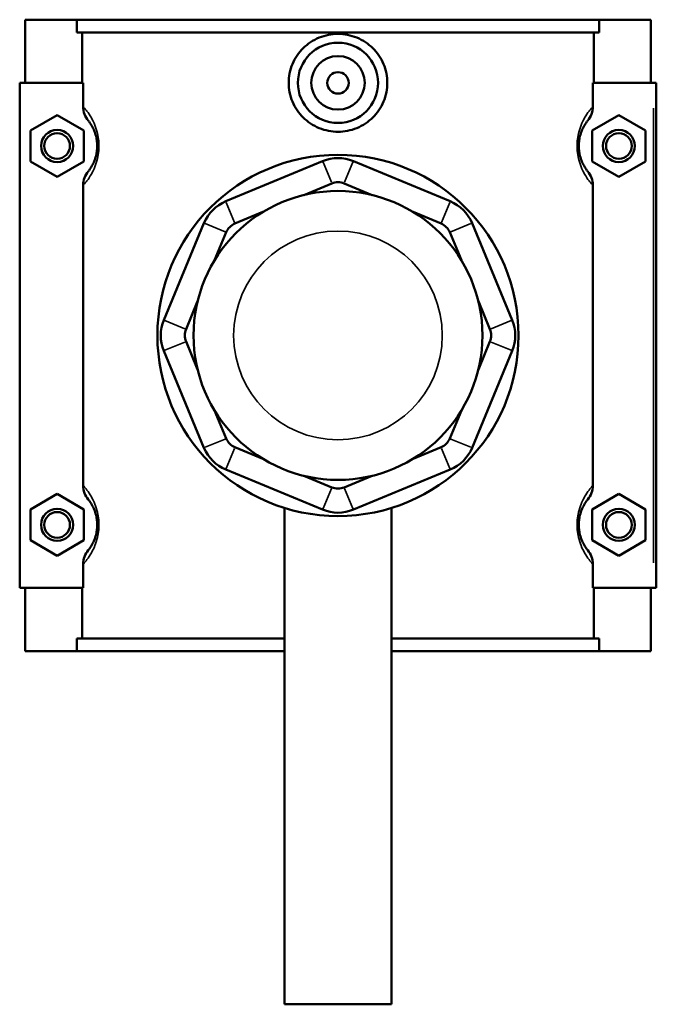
# Model space of a CAD drawing. Header units: millimetres. Extents: x -252 to 972, y -114 to 1138.
# Tile 7 of 7: x 403 to 522, y 822 to 1006. Entities that reach past the tile are written whole.
import ezdxf

# ---------------------------------------------------------------- set-up
doc = ezdxf.new("R2010")
doc.units = ezdxf.units.MM
doc.layers.add('Visible (ANSI)', color=7, linetype='Continuous', lineweight=50)
doc.layers.add('Visible Narrow (ANSI)', color=7, linetype='Continuous', lineweight=35)

msp = doc.modelspace()

# ---------------------------------------------------------------- linework, layer by layer
at = {"layer": 'Visible (ANSI)'}
for p, q in [((403.77, 1006.23), (403.77, 994.43)), ((403.77, 1006.23), (413.44, 1006.23)), ((413.44, 1006.23), (511.11, 1006.23)), ((413.44, 1003.87), (413.44, 1006.23)), ((511.11, 1006.23), (511.11, 1003.87)), ((511.11, 1006.23), (520.77, 1006.23)), ((520.77, 1006.23), (520.77, 994.43)), ((511.11, 1003.87), (413.44, 1003.87)), ((414.43, 994.43), (414.43, 1003.87)), ((510.11, 994.43), (510.11, 1003.87)), ((414.64, 994.43), (402.77, 994.43)), ((402.77, 994.43), (402.77, 900.03)), ((414.64, 994.43), (414.64, 989.97)), ((509.91, 989.97), (509.91, 994.43)), ((509.91, 994.43), (521.27, 994.43)), ((521.27, 994.43), (521.77, 994.43)), ((521.77, 900.03), (521.77, 994.43)), ((404.77, 985.52), (409.77, 988.41)), ((409.77, 988.41), (414.77, 985.52)), ((514.77, 988.41), (509.77, 985.52)), ((519.77, 985.52), (514.77, 988.41)), ((404.77, 979.75), (404.77, 985.52)), ((414.77, 985.52), (414.77, 979.75)), ((509.77, 985.52), (509.77, 979.75)), ((519.77, 979.75), (519.77, 985.52)), ((409.77, 976.86), (404.77, 979.75)), ((414.77, 979.75), (409.77, 976.86)), ((459.4, 979.79), (441.28, 972.29)), ((483.27, 972.29), (465.14, 979.79)), ((509.77, 979.75), (514.77, 976.86)), ((514.77, 976.86), (519.77, 979.75)), ((414.64, 975.3), (414.64, 919.17)), ((455.89, 973.47), (461.13, 975.64)), ((463.42, 975.64), (468.66, 973.47)), ((509.91, 919.17), (509.91, 975.3)), ((443, 968.13), (448.24, 970.3)), ((476.31, 970.3), (481.55, 968.13)), ((437.22, 968.23), (429.71, 950.1)), ((494.83, 950.1), (487.33, 968.23)), ((439.21, 961.27), (441.38, 966.5)), ((483.17, 966.5), (485.34, 961.27)), ((433.87, 948.38), (436.04, 953.62)), ((488.51, 953.62), (490.68, 948.38)), ((436.04, 940.85), (433.87, 946.08)), ((490.68, 946.08), (488.51, 940.85)), ((429.71, 944.36), (437.22, 926.24)), ((487.33, 926.24), (494.83, 944.36)), ((441.38, 927.96), (439.21, 933.2)), ((485.34, 933.2), (483.17, 927.96)), ((448.24, 924.17), (443, 926.34)), ((481.55, 926.34), (476.31, 924.17)), ((441.28, 922.18), (459.4, 914.67)), ((465.14, 914.67), (483.27, 922.18)), ((461.13, 918.83), (455.89, 921)), ((468.66, 921), (463.42, 918.83)), ((404.77, 914.72), (409.77, 917.61)), ((409.77, 917.61), (414.77, 914.72)), ((514.77, 917.61), (509.77, 914.72)), ((519.77, 914.72), (514.77, 917.61)), ((404.77, 908.95), (404.77, 914.72)), ((414.77, 914.72), (414.77, 908.95)), ((452.27, 915), (452.27, 822.23)), ((472.27, 915), (472.27, 822.23)), ((509.77, 914.72), (509.77, 908.95)), ((519.77, 908.95), (519.77, 914.72)), ((409.77, 906.06), (404.77, 908.95)), ((414.77, 908.95), (409.77, 906.06)), ((509.77, 908.95), (514.77, 906.06)), ((514.77, 906.06), (519.77, 908.95)), ((414.64, 904.5), (414.64, 900.03)), ((509.91, 900.03), (509.91, 904.5)), ((402.77, 900.03), (414.64, 900.03)), ((403.77, 900.03), (403.77, 888.23)), ((414.43, 890.59), (414.43, 900.03)), ((521.27, 900.03), (509.91, 900.03)), ((510.11, 890.59), (510.11, 900.03)), ((520.77, 900.03), (520.77, 888.23)), ((521.77, 900.03), (521.27, 900.03)), ((452.27, 890.59), (413.44, 890.59)), ((413.44, 888.23), (413.44, 890.59)), ((511.11, 890.59), (472.27, 890.59)), ((511.11, 890.59), (511.11, 888.23)), ((413.44, 888.23), (403.77, 888.23)), ((413.44, 888.23), (452.27, 888.23)), ((472.27, 888.23), (511.11, 888.23)), ((520.77, 888.23), (511.11, 888.23)), ((452.27, 822.23), (472.27, 822.23))]:
    msp.add_line(p, q, dxfattribs=at)
for centre, radius in [((462.27, 994.43), 7.5), ((462.27, 994.43), 5), ((462.27, 994.43), 2), ((409.77, 982.63), 3), ((409.77, 982.63), 2.4), ((514.77, 982.63), 3), ((514.77, 982.63), 2.4), ((462.27, 947.23), 33.75), ((462.27, 947.23), 27), ((409.77, 911.83), 3), ((514.77, 911.83), 3), ((409.77, 911.83), 2.4), ((514.77, 911.83), 2.4)]:
    msp.add_circle(centre, radius, dxfattribs=at)
for centre, radius, start, end in [((462.27, 972.86), 7.5, 67.5, 112.5), ((462.27, 972.86), 3, 67.5, 112.5), ((444.15, 965.36), 7.5, 112.5, 157.5), ((480.4, 965.36), 7.5, 22.5, 67.5), ((444.15, 965.36), 3, 112.5, 157.5), ((480.4, 965.36), 3, 22.5, 67.5), ((436.64, 947.23), 7.5, 157.5, 202.5), ((487.91, 947.23), 7.5, 337.5, 22.5), ((436.64, 947.23), 3, 157.5, 202.5), ((487.91, 947.23), 3, 337.5, 22.5), ((444.15, 929.11), 3, 202.5, 247.5), ((480.4, 929.11), 3, 292.5, 337.5), ((444.15, 929.11), 7.5, 202.5, 247.5), ((480.4, 929.11), 7.5, 292.5, 337.5), ((462.27, 921.6), 3, 247.5, 292.5), ((462.27, 921.6), 7.5, 247.5, 292.5)]:
    msp.add_arc(centre, radius, start, end, dxfattribs=at)
for points, knots in [([(471.49, 994.43), (471.49, 993.28), (471.26, 992.05), (470.31, 989.79), (469.59, 988.76), (467.96, 987.15), (466.92, 986.45), (464.66, 985.52), (463.43, 985.29), (461.12, 985.29), (459.89, 985.52), (457.62, 986.45), (456.59, 987.15), (454.95, 988.76), (454.24, 989.79), (453.29, 992.05), (453.06, 993.28), (453.06, 995.59), (453.29, 996.82), (454.24, 999.08), (454.95, 1000.1), (456.59, 1001.72), (457.62, 1002.42), (459.89, 1003.34), (461.12, 1003.57), (463.43, 1003.57), (464.66, 1003.34), (466.92, 1002.42), (467.96, 1001.72), (469.59, 1000.1), (470.31, 999.08), (471.26, 996.82), (471.49, 995.59), (471.49, 994.43)], [0, 0, 0, 0, 0.347008, 0.347008, 0.694017, 0.694017, 1.040329, 1.040329, 1.38664, 1.38664, 1.732952, 1.732952, 2.079264, 2.079264, 2.426272, 2.426272, 2.773281, 2.773281, 3.120289, 3.120289, 3.467297, 3.467297, 3.813609, 3.813609, 4.159921, 4.159921, 4.506233, 4.506233, 4.852545, 4.852545, 5.199553, 5.199553, 5.546561, 5.546561, 5.546561, 5.546561]), ([(414.64, 989.97), (414.64, 989.49), (414.73, 989.02), (415.05, 988.14), (415.29, 987.74), (415.58, 987.38)], [-0.2816649, -0.2816649, -0.2816649, -0.2816649, -0.139591, -0.139591, 0, 0, 0, 0]), ([(508.97, 987.38), (509.26, 987.74), (509.49, 988.15), (509.82, 989.03), (509.91, 989.49), (509.91, 989.97)], [-0.2813417, -0.2813417, -0.2813417, -0.2813417, -0.1416234, -0.1416234, 0, 0, 0, 0]), ([(415.58, 987.38), (415.68, 987.26), (415.78, 987.12), (416.05, 986.74), (416.23, 986.47), (416.55, 985.87), (416.68, 985.57), (416.92, 984.92), (417.03, 984.57), (417.17, 983.9), (417.22, 983.58), (417.26, 983.05), (417.27, 982.84), (417.27, 982.63), (417.27, 982.42), (417.26, 982.21), (417.22, 981.68), (417.17, 981.37), (417.03, 980.69), (416.92, 980.35), (416.68, 979.69), (416.55, 979.4), (416.23, 978.8), (416.05, 978.52), (415.78, 978.14), (415.68, 978.01), (415.58, 977.89)], [0.493217, 0.493217, 0.493217, 0.493217, 0.689143, 0.689143, 0.977893, 0.977893, 1.20067, 1.20067, 1.396602, 1.396602, 1.547319, 1.547319, 1.641517, 1.641517, 1.641517, 1.735716, 1.735716, 1.886433, 1.886433, 2.082365, 2.082365, 2.305142, 2.305142, 2.593892, 2.593892, 2.789818, 2.789818, 2.789818, 2.789818]), ([(508.97, 977.89), (508.87, 978.01), (508.76, 978.14), (508.49, 978.52), (508.32, 978.8), (508, 979.4), (507.86, 979.69), (507.62, 980.35), (507.52, 980.69), (507.37, 981.37), (507.33, 981.68), (507.28, 982.21), (507.27, 982.42), (507.27, 982.63), (507.27, 982.84), (507.28, 983.05), (507.33, 983.58), (507.37, 983.9), (507.52, 984.57), (507.62, 984.92), (507.86, 985.57), (508, 985.87), (508.32, 986.47), (508.49, 986.74), (508.76, 987.12), (508.87, 987.26), (508.97, 987.38)], [0.493216, 0.493216, 0.493216, 0.493216, 0.689142, 0.689142, 0.977892, 0.977892, 1.200669, 1.200669, 1.396601, 1.396601, 1.547318, 1.547318, 1.641516, 1.641516, 1.641516, 1.735715, 1.735715, 1.886432, 1.886432, 2.082364, 2.082364, 2.305141, 2.305141, 2.59389, 2.59389, 2.789817, 2.789817, 2.789817, 2.789817]), ([(415.58, 977.89), (415.29, 977.53), (415.05, 977.12), (414.73, 976.24), (414.64, 975.77), (414.64, 975.3)], [-0.2813417, -0.2813417, -0.2813417, -0.2813417, -0.1416234, -0.1416234, 0, 0, 0, 0]), ([(509.91, 975.3), (509.91, 975.77), (509.82, 976.24), (509.49, 977.12), (509.26, 977.53), (508.97, 977.89)], [-0.2816649, -0.2816649, -0.2816649, -0.2816649, -0.139591, -0.139591, 0, 0, 0, 0]), ([(414.64, 919.17), (414.64, 918.69), (414.73, 918.22), (415.05, 917.34), (415.29, 916.94), (415.58, 916.58)], [-0.2816649, -0.2816649, -0.2816649, -0.2816649, -0.139591, -0.139591, 0, 0, 0, 0]), ([(508.97, 916.58), (509.26, 916.94), (509.49, 917.35), (509.82, 918.23), (509.91, 918.69), (509.91, 919.17)], [-0.2813417, -0.2813417, -0.2813417, -0.2813417, -0.1416234, -0.1416234, 0, 0, 0, 0]), ([(415.58, 916.58), (415.68, 916.46), (415.78, 916.32), (416.05, 915.94), (416.23, 915.67), (416.55, 915.07), (416.68, 914.77), (416.92, 914.12), (417.03, 913.77), (417.17, 913.1), (417.22, 912.78), (417.26, 912.25), (417.27, 912.04), (417.27, 911.83), (417.27, 911.62), (417.26, 911.41), (417.22, 910.88), (417.17, 910.57), (417.03, 909.89), (416.92, 909.55), (416.68, 908.89), (416.55, 908.6), (416.23, 908), (416.05, 907.72), (415.78, 907.34), (415.68, 907.21), (415.58, 907.09)], [0.493217, 0.493217, 0.493217, 0.493217, 0.689143, 0.689143, 0.977893, 0.977893, 1.20067, 1.20067, 1.396602, 1.396602, 1.547319, 1.547319, 1.641517, 1.641517, 1.641517, 1.735716, 1.735716, 1.886433, 1.886433, 2.082365, 2.082365, 2.305142, 2.305142, 2.593892, 2.593892, 2.789818, 2.789818, 2.789818, 2.789818]), ([(508.97, 907.09), (508.87, 907.21), (508.76, 907.34), (508.49, 907.72), (508.32, 908), (508, 908.6), (507.86, 908.89), (507.62, 909.55), (507.52, 909.89), (507.37, 910.57), (507.33, 910.88), (507.28, 911.41), (507.27, 911.62), (507.27, 911.83), (507.27, 912.04), (507.28, 912.25), (507.33, 912.78), (507.37, 913.1), (507.52, 913.77), (507.62, 914.12), (507.86, 914.77), (508, 915.07), (508.32, 915.67), (508.49, 915.94), (508.76, 916.32), (508.87, 916.46), (508.97, 916.58)], [0.492949, 0.492949, 0.492949, 0.492949, 0.688878, 0.688878, 0.977628, 0.977628, 1.200401, 1.200401, 1.396334, 1.396334, 1.547051, 1.547051, 1.641249, 1.641249, 1.641249, 1.735447, 1.735447, 1.886165, 1.886165, 2.082097, 2.082097, 2.30487, 2.30487, 2.59362, 2.59362, 2.789549, 2.789549, 2.789549, 2.789549]), ([(415.58, 907.09), (415.29, 906.73), (415.05, 906.32), (414.73, 905.44), (414.64, 904.97), (414.64, 904.5)], [-0.2813417, -0.2813417, -0.2813417, -0.2813417, -0.1416234, -0.1416234, 0, 0, 0, 0]), ([(509.91, 904.5), (509.91, 904.97), (509.82, 905.44), (509.49, 906.32), (509.26, 906.73), (508.97, 907.09)], [-0.2816649, -0.2816649, -0.2816649, -0.2816649, -0.139591, -0.139591, 0, 0, 0, 0])]:
    msp.add_open_spline(points, degree=3, knots=knots, dxfattribs=at)
at = {"layer": 'Visible Narrow (ANSI)'}
for p, q in [((521.27, 989.71), (521.27, 904.75)), ((461.04, 975.84), (459.49, 979.59)), ((463.51, 975.84), (465.06, 979.59)), ((441.36, 972.08), (442.91, 968.34)), ((481.63, 968.34), (483.18, 972.08)), ((441.17, 966.59), (437.43, 968.14)), ((483.38, 966.59), (487.12, 968.14)), ((433.66, 948.47), (429.92, 950.02)), ((490.88, 948.47), (494.63, 950.02)), ((433.66, 946), (429.92, 944.45)), ((490.88, 946), (494.63, 944.45)), ((441.17, 927.87), (437.43, 926.32)), ((483.38, 927.87), (487.12, 926.32)), ((442.91, 926.13), (441.36, 922.39)), ((481.63, 926.13), (483.18, 922.39)), ((461.04, 918.62), (459.49, 914.88)), ((463.51, 918.62), (465.06, 914.88))]:
    msp.add_line(p, q, dxfattribs=at)
msp.add_circle((462.27, 947.23), 19.5, dxfattribs=at)
for points, knots in [([(414.64, 975.3), (414.68, 975.34), (414.71, 975.38), (414.93, 975.62), (415.13, 975.85), (415.61, 976.47), (415.89, 976.88), (416.4, 977.78), (416.63, 978.22), (417.02, 979.2), (417.19, 979.72), (417.42, 980.73), (417.5, 981.21), (417.57, 982), (417.59, 982.32), (417.59, 982.63), (417.59, 982.95), (417.57, 983.26), (417.5, 984.06), (417.42, 984.53), (417.19, 985.55), (417.02, 986.06), (416.63, 987.04), (416.4, 987.49), (415.89, 988.38), (415.61, 988.79), (415.13, 989.41), (414.93, 989.65), (414.71, 989.89), (414.68, 989.93), (414.64, 989.97)], [-2.874591, -2.874591, -2.874591, -2.874591, -2.825799, -2.825799, -2.593892, -2.593892, -2.305142, -2.305142, -2.082365, -2.082365, -1.886433, -1.886433, -1.735716, -1.735716, -1.641517, -1.641517, -1.641517, -1.547319, -1.547319, -1.396602, -1.396602, -1.20067, -1.20067, -0.977893, -0.977893, -0.689143, -0.689143, -0.457236, -0.457236, -0.408444, -0.408444, -0.408444, -0.408444]), ([(509.91, 989.97), (509.87, 989.93), (509.83, 989.89), (509.61, 989.65), (509.42, 989.41), (508.94, 988.79), (508.66, 988.38), (508.14, 987.49), (507.92, 987.04), (507.53, 986.06), (507.36, 985.55), (507.13, 984.53), (507.05, 984.06), (506.98, 983.26), (506.96, 982.95), (506.96, 982.63), (506.96, 982.32), (506.98, 982), (507.05, 981.21), (507.13, 980.73), (507.36, 979.72), (507.53, 979.2), (507.92, 978.22), (508.14, 977.78), (508.66, 976.88), (508.94, 976.47), (509.42, 975.85), (509.61, 975.62), (509.83, 975.38), (509.87, 975.34), (509.91, 975.3)], [-2.87459, -2.87459, -2.87459, -2.87459, -2.825798, -2.825798, -2.59389, -2.59389, -2.305141, -2.305141, -2.082364, -2.082364, -1.886432, -1.886432, -1.735715, -1.735715, -1.641516, -1.641516, -1.641516, -1.547318, -1.547318, -1.396601, -1.396601, -1.200669, -1.200669, -0.977892, -0.977892, -0.689142, -0.689142, -0.457235, -0.457235, -0.408443, -0.408443, -0.408443, -0.408443]), ([(414.64, 904.5), (414.68, 904.54), (414.71, 904.58), (414.93, 904.82), (415.13, 905.05), (415.61, 905.67), (415.89, 906.08), (416.4, 906.98), (416.63, 907.42), (417.02, 908.4), (417.19, 908.92), (417.42, 909.93), (417.5, 910.41), (417.57, 911.2), (417.59, 911.52), (417.59, 911.83), (417.59, 912.15), (417.57, 912.46), (417.5, 913.26), (417.42, 913.73), (417.19, 914.75), (417.02, 915.26), (416.63, 916.24), (416.4, 916.69), (415.89, 917.58), (415.61, 917.99), (415.13, 918.61), (414.93, 918.85), (414.71, 919.09), (414.68, 919.13), (414.64, 919.17)], [-2.874591, -2.874591, -2.874591, -2.874591, -2.825799, -2.825799, -2.593892, -2.593892, -2.305142, -2.305142, -2.082365, -2.082365, -1.886433, -1.886433, -1.735716, -1.735716, -1.641517, -1.641517, -1.641517, -1.547319, -1.547319, -1.396602, -1.396602, -1.20067, -1.20067, -0.977893, -0.977893, -0.689143, -0.689143, -0.457236, -0.457236, -0.408444, -0.408444, -0.408444, -0.408444]), ([(509.91, 919.17), (509.87, 919.13), (509.83, 919.09), (509.61, 918.85), (509.42, 918.61), (508.94, 917.99), (508.66, 917.58), (508.14, 916.69), (507.92, 916.24), (507.53, 915.26), (507.36, 914.75), (507.13, 913.73), (507.05, 913.26), (506.98, 912.46), (506.96, 912.15), (506.96, 911.83), (506.96, 911.52), (506.98, 911.2), (507.05, 910.41), (507.13, 909.93), (507.36, 908.92), (507.53, 908.4), (507.92, 907.42), (508.14, 906.98), (508.66, 906.08), (508.94, 905.67), (509.42, 905.05), (509.61, 904.82), (509.83, 904.58), (509.87, 904.54), (509.91, 904.5)], [-2.874322, -2.874322, -2.874322, -2.874322, -2.825527, -2.825527, -2.59362, -2.59362, -2.30487, -2.30487, -2.082097, -2.082097, -1.886165, -1.886165, -1.735447, -1.735447, -1.641249, -1.641249, -1.641249, -1.547051, -1.547051, -1.396334, -1.396334, -1.200401, -1.200401, -0.977628, -0.977628, -0.688878, -0.688878, -0.456971, -0.456971, -0.408176, -0.408176, -0.408176, -0.408176])]:
    msp.add_open_spline(points, degree=3, knots=knots, dxfattribs=at)

doc.saveas('drawing.dxf')
